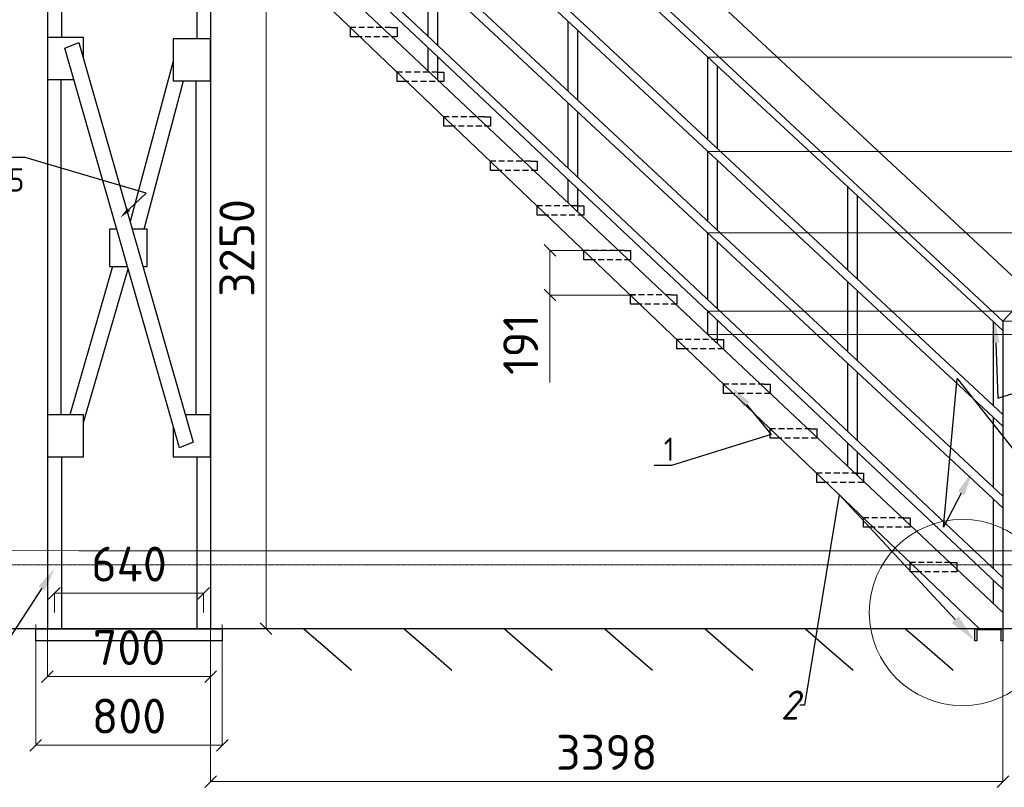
# Model space of a CAD drawing. Header units: millimetres. Extents: x -34827 to 118056, y 11959 to 116489.
# Tile 103 of 105: x 99074 to 103297, y 93541 to 96837. Entities that reach past the tile are written whole.
import ezdxf
from ezdxf import colors
from ezdxf.entities.mleader import LeaderData, LeaderLine
from ezdxf.math import Vec2, Vec3

# ---------------------------------------------------------------- set-up
doc = ezdxf.new("R2010")
doc.units = ezdxf.units.MM
doc.linetypes.add('K5LT32794', pattern=[3.75, 2.5, -1.25])
doc.linetypes.add('PDF_IMPORT', pattern=[1, 0.8, -0.2])
for name, color, linetype in [('PDF _Геометрия', 7, 'Continuous'), ('SV-DIM-MECH', 7, 'Continuous'), ('Резервуар', 7, 'Continuous')]:
    doc.layers.add(name, color=color, linetype=linetype)
doc.layers.add('Размеры', color=7, linetype='Continuous', lineweight=15)
doc.styles.get("Standard").update_dxf_attribs({"font": 'isocpeur.ttf'})
doc.styles.add('СПДС', font='isocpeur.ttf', dxfattribs={"width": 0.9, "height": 100})
doc.dimstyles.new('Размер 1000', dxfattribs={"dimtxt": 300, "dimasz": 50, "dimexe": 0.18, "dimexo": 0.0625, "dimgap": 50, "dimtad": 1, "dimdec": 0, "dimrnd": 1, "dimzin": 0, "dimdsep": 46, "dimtxsty": 'Standard', "dimblk": 'OBLIQUE', "dimcen": -0.09, "dimclrd": 5, "dimclre": 5, "dimclrt": 5, "dimadec": 0, "dimazin": 0, "dimtfac": 1, "dimtdec": 0, "dimtofl": 0, "dimtmove": 0, "dimatfit": 3, "dimldrblk": 'OBLIQUE', "dimfxl": 1, "dimtolj": 1, "dimtzin": 0, "dimlwd": 13, "dimlwe": 13, "dimarcsym": 0})

# ---------------------------------------------------------------- blocks, each defined once
blk = doc.blocks.new('_Oblique')
at = {"color": 0, "linetype": 'ByBlock', "lineweight": -2}
blk.add_line((-0.5, -0.5), (0.5, 0.5), dxfattribs=at)
blk = doc.blocks.new('*D211')
at = {"color": 5, "lineweight": 13, "transparency": 16777216}
for p, q in [((99833.4, 97491.7), (100131.2, 97491.7)), ((100131, 94221.7), (100131, 97491.7)), ((99893.4, 94221.7), (100131.2, 94221.7))]:
    blk.add_line(p, q, dxfattribs=at)
at = {"layer": 'Defpoints', "color": 0, "transparency": 16777216}
for p in [(99833.3, 97491.7), (100131, 97491.7), (99893.3, 94221.7)]:
    blk.add_point(p, dxfattribs=at)
at = {"color": 5, "lineweight": 13, "transparency": 16777216, "xscale": 50, "yscale": 50, "zscale": 50}
for p, rotation in [((100131, 97491.7), 90), ((100131, 94221.7), 270)]:
    blk.add_blockref('_Oblique', p, dxfattribs=dict(at, rotation=rotation))
at = {"color": 5, "transparency": 16777216, "insert": (100006, 95856.7), "char_height": 150, "attachment_point": 5, "rotation": 90}
blk.add_mtext('\\A1;3250', dxfattribs=at)
blk = doc.blocks.new('*D107')
at = {"layer": 'Defpoints', "color": 0, "transparency": 16777216}
for p in [(99223.3, 94374.5), (99223.3, 94291.7), (99863.3, 94291.7)]:
    blk.add_point(p, dxfattribs=at)
at = {"layer": 'Размеры', "color": 5, "lineweight": 13, "transparency": 16777216}
for p, q in [((99223.3, 94291.8), (99223.3, 94374.7)), ((99863.3, 94374.5), (99223.3, 94374.5)), ((99863.3, 94291.8), (99863.3, 94374.7))]:
    blk.add_line(p, q, dxfattribs=at)
at = {"layer": 'Размеры', "color": 5, "lineweight": 13, "transparency": 16777216, "xscale": 50, "yscale": 50, "zscale": 50, "rotation": 180}
blk.add_blockref('_Oblique', (99223.3, 94374.5), dxfattribs=at)
at = {"layer": 'Размеры', "color": 5, "lineweight": 13, "transparency": 16777216, "xscale": 50, "yscale": 50, "zscale": 50}
blk.add_blockref('_Oblique', (99863.3, 94374.5), dxfattribs=at)
at = {"layer": 'Размеры', "color": 5, "transparency": 16777216, "insert": (99543.3, 94499.5), "char_height": 150, "attachment_point": 5}
blk.add_mtext('\\A1;640', dxfattribs=at)
blk = doc.blocks.new('*D108')
at = {"layer": 'Defpoints', "color": 0, "transparency": 16777216}
for p in [(99143.3, 94239.7), (99943.3, 94239.7), (99143.3, 93722)]:
    blk.add_point(p, dxfattribs=at)
at = {"layer": 'Размеры', "color": 5, "lineweight": 13, "transparency": 16777216}
for p, q in [((99143.3, 94239.6), (99143.3, 93721.8)), ((99943.3, 94239.6), (99943.3, 93721.8)), ((99943.3, 93722), (99143.3, 93722))]:
    blk.add_line(p, q, dxfattribs=at)
at = {"layer": 'Размеры', "color": 5, "lineweight": 13, "transparency": 16777216, "xscale": 50, "yscale": 50, "zscale": 50, "rotation": 180}
blk.add_blockref('_Oblique', (99143.3, 93722), dxfattribs=at)
at = {"layer": 'Размеры', "color": 5, "lineweight": 13, "transparency": 16777216, "xscale": 50, "yscale": 50, "zscale": 50}
blk.add_blockref('_Oblique', (99943.3, 93722), dxfattribs=at)
at = {"layer": 'Размеры', "color": 5, "transparency": 16777216, "insert": (99543.3, 93847), "char_height": 150, "attachment_point": 5}
blk.add_mtext('\\A1;800', dxfattribs=at)
blk = doc.blocks.new('*D110')
at = {"color": 5, "lineweight": 13, "transparency": 16777216}
for p, q in [((99193.3, 94291.6), (99193.3, 94016.1)), ((99893.3, 94291.6), (99893.3, 94016.1)), ((99893.3, 94016.3), (99193.3, 94016.3))]:
    blk.add_line(p, q, dxfattribs=at)
at = {"layer": 'Defpoints', "color": 0, "transparency": 16777216}
for p in [(99193.3, 94291.7), (99893.3, 94291.7), (99193.3, 94016.3)]:
    blk.add_point(p, dxfattribs=at)
at = {"color": 5, "lineweight": 13, "transparency": 16777216, "xscale": 50, "yscale": 50, "zscale": 50, "rotation": 180}
blk.add_blockref('_Oblique', (99193.3, 94016.3), dxfattribs=at)
at = {"color": 5, "lineweight": 13, "transparency": 16777216, "xscale": 50, "yscale": 50, "zscale": 50}
blk.add_blockref('_Oblique', (99893.3, 94016.3), dxfattribs=at)
at = {"color": 5, "transparency": 16777216, "insert": (99543.3, 94141.3), "char_height": 150, "attachment_point": 5}
blk.add_mtext('\\A1;700', dxfattribs=at)
blk = doc.blocks.new('*D207')
at = {"color": 5, "lineweight": 13, "transparency": 16777216}
for p, q in [((99853.4, 98746.8), (99969.3, 98871.1)), ((103406.7, 95665.9), (99969.1, 98870.9)), ((103290.9, 95541.7), (103406.8, 95666.1))]:
    blk.add_line(p, q, dxfattribs=at)
at = {"layer": 'Defpoints', "color": 0, "transparency": 16777216}
for p in [(99969.1, 98870.9), (99853.3, 98746.7), (103290.9, 95541.7)]:
    blk.add_point(p, dxfattribs=at)
at = {"color": 5, "lineweight": 13, "transparency": 16777216, "xscale": 50, "yscale": 50, "zscale": 50}
for p, rotation in [((99969.1, 98870.9), 137.0051990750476), ((103406.7, 95665.9), 317.0051990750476)]:
    blk.add_blockref('_Oblique', p, dxfattribs=dict(at, rotation=rotation))
at = {"color": 5, "transparency": 16777216, "insert": (101773.2, 97359.9), "char_height": 150, "attachment_point": 5, "rotation": 317.0052, "bg_fill": 3, "box_fill_scale": 1.1, "bg_fill_color": 256, "bg_fill_true_color": 13158600, "bg_fill_transparency": 0}
blk.add_mtext('\\A1;4700', dxfattribs=at)
blk = doc.blocks.new('*D208')
at = {"color": 5, "lineweight": 13, "transparency": 16777216}
for p, q in [((99893.3, 94799.7), (99893.3, 93566.1)), ((103290.9, 94505.3), (103290.9, 93566.1)), ((103290.9, 93566.2), (99893.3, 93566.2))]:
    blk.add_line(p, q, dxfattribs=at)
at = {"layer": 'Defpoints', "color": 0, "transparency": 16777216}
for p in [(99893.3, 94799.8), (103290.9, 94505.4), (99893.3, 93566.2)]:
    blk.add_point(p, dxfattribs=at)
at = {"color": 5, "lineweight": 13, "transparency": 16777216, "xscale": 50, "yscale": 50, "zscale": 50, "rotation": 180}
blk.add_blockref('_Oblique', (99893.3, 93566.2), dxfattribs=at)
at = {"color": 5, "lineweight": 13, "transparency": 16777216, "xscale": 50, "yscale": 50, "zscale": 50}
blk.add_blockref('_Oblique', (103290.9, 93566.2), dxfattribs=at)
at = {"color": 5, "transparency": 16777216, "insert": (101592.1, 93691.2), "char_height": 150, "attachment_point": 5}
blk.add_mtext('\\A1;3398', dxfattribs=at)
blk = doc.blocks.new('*D210')
at = {"color": 5, "lineweight": 13, "transparency": 16777216}
for p, q in [((103291, 95541.7), (103929.9, 95541.7)), ((103929.8, 94221.7), (103929.8, 95541.7)), ((103291, 94221.7), (103929.9, 94221.7))]:
    blk.add_line(p, q, dxfattribs=at)
at = {"layer": 'Defpoints', "color": 0, "transparency": 16777216}
for p in [(103290.9, 95541.7), (103929.8, 95541.7), (103290.9, 94221.7)]:
    blk.add_point(p, dxfattribs=at)
at = {"color": 5, "lineweight": 13, "transparency": 16777216, "xscale": 50, "yscale": 50, "zscale": 50}
for p, rotation in [((103929.8, 95541.7), 90), ((103929.8, 94221.7), 270)]:
    blk.add_blockref('_Oblique', p, dxfattribs=dict(at, rotation=rotation))
at = {"color": 5, "transparency": 16777216, "insert": (103804.8, 94881.7), "char_height": 150, "attachment_point": 5, "rotation": 90}
blk.add_mtext('\\A1;1320', dxfattribs=at)
blk = doc.blocks.new('*D212')
at = {"layer": 'Defpoints', "color": 0, "transparency": 16777216}
for p in [(102026.3, 95584.6), (104578.8, 95584.6), (102026.3, 95484.6)]:
    blk.add_point(p, dxfattribs=at)
at = {"layer": 'SV-DIM-MECH', "color": 5, "lineweight": 13, "transparency": 16777216}
for p, q in [((102026.3, 95584.6), (104579, 95584.6)), ((104578.8, 95584.6), (104578.8, 95484.6)), ((102026.3, 95484.6), (104579, 95484.6)), ((104578.8, 95484.6), (104578.8, 95079.6))]:
    blk.add_line(p, q, dxfattribs=at)
at = {"layer": 'SV-DIM-MECH', "color": 5, "lineweight": 13, "transparency": 16777216, "xscale": 50, "yscale": 50, "zscale": 50}
for p, rotation in [((104578.8, 95584.6), 90), ((104578.8, 95484.6), 270)]:
    blk.add_blockref('_Oblique', p, dxfattribs=dict(at, rotation=rotation))
at = {"layer": 'SV-DIM-MECH', "color": 5, "transparency": 16777216, "insert": (104453.8, 95257.1), "char_height": 150, "attachment_point": 5, "rotation": 90}
blk.add_mtext('\\A1;100', dxfattribs=at)
blk = doc.blocks.new('*D213')
at = {"layer": 'Defpoints', "color": 0, "transparency": 16777216}
for p in [(102026.3, 95920.8), (104578.6, 95920.8), (102026.3, 95584.6)]:
    blk.add_point(p, dxfattribs=at)
at = {"layer": 'SV-DIM-MECH', "color": 5, "lineweight": 13, "transparency": 16777216}
for p, q in [((102026.3, 95920.8), (104578.8, 95920.8)), ((104578.6, 95584.6), (104578.6, 95920.8)), ((102026.3, 95584.6), (104578.8, 95584.6))]:
    blk.add_line(p, q, dxfattribs=at)
at = {"layer": 'SV-DIM-MECH', "color": 5, "lineweight": 13, "transparency": 16777216, "xscale": 50, "yscale": 50, "zscale": 50}
for p, rotation in [((104578.6, 95920.8), 90), ((104578.6, 95584.6), 270)]:
    blk.add_blockref('_Oblique', p, dxfattribs=dict(at, rotation=rotation))
at = {"layer": 'SV-DIM-MECH', "color": 5, "transparency": 16777216, "insert": (104453.6, 95752.7), "char_height": 150, "attachment_point": 5, "rotation": 90}
blk.add_mtext('\\A1;336', dxfattribs=at)
blk = doc.blocks.new('*D214')
at = {"layer": 'Defpoints', "color": 0, "transparency": 16777216}
for p in [(102026.3, 96270.8), (104579.2, 96270.8), (102026.3, 95920.8)]:
    blk.add_point(p, dxfattribs=at)
at = {"layer": 'SV-DIM-MECH', "color": 5, "lineweight": 13, "transparency": 16777216}
for p, q in [((102026.3, 96270.8), (104579.4, 96270.8)), ((104579.2, 95920.8), (104579.2, 96270.8)), ((102026.3, 95920.8), (104579.4, 95920.8))]:
    blk.add_line(p, q, dxfattribs=at)
at = {"layer": 'SV-DIM-MECH', "color": 5, "lineweight": 13, "transparency": 16777216, "xscale": 50, "yscale": 50, "zscale": 50}
for p, rotation in [((104579.2, 96270.8), 90), ((104579.2, 95920.8), 270)]:
    blk.add_blockref('_Oblique', p, dxfattribs=dict(at, rotation=rotation))
at = {"layer": 'SV-DIM-MECH', "color": 5, "transparency": 16777216, "insert": (104454.2, 96095.8), "char_height": 150, "attachment_point": 5, "rotation": 90}
blk.add_mtext('\\A1;350', dxfattribs=at)
blk = doc.blocks.new('*D215')
at = {"layer": 'Defpoints', "color": 0, "transparency": 16777216}
for p in [(102026.3, 96675.4), (104579.2, 96675.4), (102026.3, 96270.8)]:
    blk.add_point(p, dxfattribs=at)
at = {"layer": 'SV-DIM-MECH', "color": 5, "lineweight": 13, "transparency": 16777216}
for p, q in [((102026.3, 96675.4), (104579.4, 96675.4)), ((104579.2, 96270.8), (104579.2, 96675.4)), ((102026.3, 96270.8), (104579.4, 96270.8))]:
    blk.add_line(p, q, dxfattribs=at)
at = {"layer": 'SV-DIM-MECH', "color": 5, "lineweight": 13, "transparency": 16777216, "xscale": 50, "yscale": 50, "zscale": 50}
for p, rotation in [((104579.2, 96675.4), 90), ((104579.2, 96270.8), 270)]:
    blk.add_blockref('_Oblique', p, dxfattribs=dict(at, rotation=rotation))
at = {"layer": 'SV-DIM-MECH', "color": 5, "transparency": 16777216, "insert": (104454.2, 96473.1), "char_height": 150, "attachment_point": 5, "rotation": 90}
blk.add_mtext('\\A1;405', dxfattribs=at)
blk = doc.blocks.new('*D216')
at = {"layer": 'Defpoints', "color": 0, "transparency": 16777216}
for p in [(101693.3, 95846), (101348.2, 95654.6), (101714.6, 95654.6)]:
    blk.add_point(p, dxfattribs=at)
at = {"layer": 'SV-DIM-MECH', "color": 5, "lineweight": 13, "transparency": 16777216}
for p, q in [((101693.3, 95846), (101348, 95846)), ((101348.2, 95846), (101348.2, 95654.6)), ((101714.6, 95654.6), (101348, 95654.6)), ((101348.2, 95654.6), (101348.2, 95279.6))]:
    blk.add_line(p, q, dxfattribs=at)
at = {"layer": 'SV-DIM-MECH', "color": 5, "lineweight": 13, "transparency": 16777216, "xscale": 50, "yscale": 50, "zscale": 50}
for p, rotation in [((101348.2, 95846), 90), ((101348.2, 95654.6), 270)]:
    blk.add_blockref('_Oblique', p, dxfattribs=dict(at, rotation=rotation))
at = {"layer": 'SV-DIM-MECH', "color": 5, "transparency": 16777216, "insert": (101223.2, 95442.1), "char_height": 150, "attachment_point": 5, "rotation": 90}
blk.add_mtext('\\A1;191', dxfattribs=at)

msp = doc.modelspace()

# ---------------------------------------------------------------- linework, layer by layer
at = {"lineweight": 30}
for p, q in [((99250.0915, 96579.0103), (99250.0915, 95140.8253)), ((99830.0852, 96573.5982), (99830.0852, 95140.8253)), ((106626.4855, 94221.704), (97617.8977, 94221.704))]:
    msp.add_line(p, q, dxfattribs=at)
for points in [[(100826.2844, 96766.048), (100826.2844, 97039.5757)], [(100866.2844, 97002.2819), (100866.2844, 96728.3246)], [(101426.2844, 96530.1685), (101426.2844, 96830.1685)], [(101466.2844, 96792.8746), (101466.2844, 96492.8746)], [(99347.2456, 96669.6769), (99347.2456, 96759.9209), (99193.3192, 96759.9209), (99193.3192, 96579.0103), (99306.5435, 96579.0103)], [(100826.2844, 96616.6288), (100826.2844, 96716.6288)], [(100866.2844, 96678.8959), (100866.2844, 96578.8959)], [(102026.2844, 96320.7612), (102026.2844, 96675.4035)], [(102066.2844, 96638.2792), (102066.2844, 96283.4674)], [(101426.2844, 96200.1962), (101426.2844, 96480.1685)], [(101466.2844, 96442.8746), (101466.2844, 96162.4727)], [(102026.2844, 95970.7612), (102026.2844, 96270.7612)], [(102066.2844, 96233.4674), (102066.2844, 95933.4674)], [(101426.2844, 96050.6355), (101426.2844, 96150.6355)], [(101466.2844, 96112.9027), (101466.2844, 96012.9027)], [(102626.2844, 95761.3539), (102626.2844, 96118.5382)], [(102666.2844, 96081.4139), (102666.2844, 95724.0601)], [(102026.2844, 95634.3443), (102026.2844, 95920.7612)], [(102066.2844, 95883.4674), (102066.2844, 95596.6209)], [(102626.2844, 95702.0985), (102626.2844, 95711.3539)], [(102626.2844, 95411.3539), (102626.2844, 95702.0985)], [(102666.2844, 95674.0601), (102666.2844, 95663.9499)], [(102666.2844, 95663.9499), (102666.2844, 95374.0601)], [(102026.2844, 95484.6423), (102026.2844, 95584.6423)], [(102066.2844, 95546.9094), (102066.2844, 95446.9094)], [(103250.8984, 95178.9978), (103250.8984, 95538.8283)], [(103290.8984, 95541.704), (103290.8984, 94291.704), (103290.8984, 94221.704)], [(102626.2844, 95068.4925), (102626.2844, 95361.3539)], [(102666.2844, 95324.0601), (102666.2844, 95323.7621)], [(102666.2844, 95324.0601), (102666.2844, 95030.769)], [(99732.9311, 95089.3178), (99732.9311, 94959.9148), (99893.3192, 94959.9148), (99893.3192, 95140.8253), (99784.8415, 95140.8253)], [(103250.8984, 94828.9978), (103250.8984, 95128.9978)], [(102626.2844, 94918.6491), (102626.2844, 95018.6491)], [(102666.2844, 94980.9162), (102666.2844, 94880.9162)], [(103250.8984, 94730.1614), (103250.8984, 94778.9978)], [(103250.8984, 94479.4275), (103250.8984, 94730.1614)], [(103250.8984, 94430.0161), (103250.8984, 94430.2374)], [(103250.8984, 94329.4369), (103250.8984, 94430.0161)]]:
    msp.add_lwpolyline(points, dxfattribs=at)
for points in [[(100534.8415, 96762.6911), (100493.3192, 96762.6911), (100493.3192, 96802.6911)], [(100666.2844, 96802.6911), (100693.3192, 96802.6911), (100693.3192, 96776.6475)], [(100734.8415, 96571.3497), (100693.3192, 96571.3497), (100693.3192, 96611.3497)], [(100866.2844, 96611.3497), (100893.3192, 96611.3497), (100893.3192, 96585.3061)], [(100934.8415, 96380.0082), (100893.3192, 96380.0082), (100893.3192, 96420.0082)], [(101066.2844, 96420.0082), (101093.3192, 96420.0082), (101093.3192, 96393.9646)], [(101134.8415, 96188.6668), (101093.3192, 96188.6668), (101093.3192, 96228.6668)], [(101266.2844, 96228.6668), (101293.3192, 96228.6668), (101293.3192, 96202.6232)], [(101334.8415, 95997.3254), (101293.3192, 95997.3254), (101293.3192, 96037.3254)], [(101466.2844, 96037.3254), (101493.3192, 96037.3254), (101493.3192, 96011.2818)], [(101534.8415, 95805.9839), (101493.3192, 95805.9839), (101493.3192, 95845.9839)], [(101666.2844, 95845.9839), (101693.3192, 95845.9839), (101693.3192, 95819.9403)], [(101734.8415, 95614.6425), (101693.3192, 95614.6425), (101693.3192, 95654.6425)], [(101866.2844, 95654.6425), (101893.3192, 95654.6425), (101893.3192, 95628.5989)], [(101934.8415, 95423.3011), (101893.3192, 95423.3011), (101893.3192, 95463.3011)], [(102066.2844, 95463.3011), (102093.3192, 95463.3011), (102093.3192, 95437.2575)], [(102134.8415, 95231.9596), (102093.3192, 95231.9596), (102093.3192, 95271.9596)], [(102266.2844, 95271.9596), (102293.3192, 95271.9596), (102293.3192, 95245.916)], [(102334.8415, 95040.6182), (102293.3192, 95040.6182), (102293.3192, 95080.6182)], [(102466.2844, 95080.6182), (102493.3192, 95080.6182), (102493.3192, 95054.5746)], [(102534.8415, 94849.2768), (102493.3192, 94849.2768), (102493.3192, 94889.2768)], [(102666.2844, 94889.2768), (102693.3192, 94889.2768), (102693.3192, 94863.2332)], [(103250.8984, 94479.4275), (103250.8984, 94730.1614)], [(102734.8415, 94657.9353), (102693.3192, 94657.9353), (102693.3192, 94697.9353)], [(102866.2844, 94697.9353), (102893.3192, 94697.9353), (102893.3192, 94671.8917)], [(102934.8415, 94466.5939), (102893.3192, 94466.5939), (102893.3192, 94506.5939)], [(103066.2844, 94506.5939), (103093.3192, 94506.5939), (103093.3192, 94480.5503)], [(103250.8984, 94330.2374), (103250.8984, 94430.0161)], [(100293.2853, 94221.704), (100395.4888, 94133.2805), (100497.6922, 94044.857)], [(100723.4052, 94221.704), (100825.6087, 94133.2805), (100927.8121, 94044.857)], [(101153.5251, 94221.704), (101255.7286, 94133.2805), (101357.9321, 94044.857)], [(101583.645, 94221.704), (101685.8485, 94133.2805), (101788.052, 94044.857)], [(102013.7649, 94221.704), (102115.9684, 94133.2805), (102218.1719, 94044.857)], [(102443.8849, 94221.704), (102546.0883, 94133.2805), (102648.2918, 94044.857)], [(102874.0048, 94221.704), (102976.2082, 94133.2805), (103078.4117, 94044.857)]]:
    msp.add_lwpolyline(points)
msp.add_lwpolyline([(99347.2456, 95140.8253), (99193.3192, 95140.8253), (99193.3192, 94959.9148), (99347.2456, 94959.9148)], close=True, dxfattribs=at)
at = {"lineweight": 20}
msp.add_circle((103117.9332, 94291.704), 399.692, dxfattribs=at)
at = {"layer": 'PDF _Геометрия', "color": 6, "lineweight": 5}
for points in [[(105854.4832, 94221.704), (97858.716, 94221.704), (97926.4409, 94496.8363), (97490.462, 94738.1061)], [(97858.716, 94560.3283), (99327.4991, 94556.0955), (100631.2028, 94556.0955)], [(100631.2028, 94556.0955), (100796.2821, 94556.0955), (105380.4091, 94556.0955)]]:
    msp.add_lwpolyline(points, dxfattribs=at)
at = {"layer": 'PDF _Геометрия', "color": 6, "linetype": 'PDF_IMPORT', "lineweight": 5, "ltscale": 1.653333}
msp.add_lwpolyline([(105206.8641, 94496.8363), (97926.4409, 94496.8363)], dxfattribs=at)
at = {"layer": 'PDF _Геометрия', "lineweight": 5}
msp.add_lwpolyline([(100674.4991, 94496.8363), (100555.9805, 94496.8363)], dxfattribs=at)
at = {"layer": 'Размеры', "lineweight": 30}
for p, q in [((99853.3192, 98746.7154), (103290.8984, 95541.704)), ((99825.5679, 98717.908), (103290.8984, 95501.704)), ((99853.3192, 98346.7154), (103290.8984, 95141.704)), ((103290.8984, 95091.704), (99853.3192, 98296.7154)), ((99853.3192, 97996.7154), (103290.8984, 94791.704)), ((103290.8984, 94741.704), (99853.3192, 97946.7154)), ((99893.3192, 97646.7154), (103290.8984, 94441.704)), ((103290.8984, 94391.704), (99893.3192, 97596.7154)), ((99193.3192, 97491.7154), (99193.3192, 94221.704)), ((99833.3192, 97491.7154), (99833.3192, 96754.5087)), ((99893.3192, 97496.7154), (103290.8984, 94291.704)), ((99893.3192, 97496.7154), (99893.3192, 94221.704)), ((99253.3192, 97432.4447), (99253.3192, 96759.9209)), ((99893.3192, 97376.7154), (103191.1009, 94221.704)), ((99253.3192, 94959.9148), (99253.3192, 94221.704)), ((99833.3192, 94959.9148), (99833.3192, 94221.704)), ((99253.3192, 94221.704), (99193.3192, 94221.704)), ((99893.3192, 94221.704), (99833.3192, 94221.704))]:
    msp.add_line(p, q, dxfattribs=at)
at = {"layer": 'Размеры', "linetype": 'K5LT32794', "lineweight": 25, "ltscale": 10}
for p, q in [((100666.2844, 96802.6911), (100493.3192, 96802.6911)), ((100866.2844, 96611.3497), (100693.3192, 96611.3497)), ((101066.2844, 96420.0082), (100893.3192, 96420.0082)), ((101266.2844, 96228.6668), (101093.3192, 96228.6668)), ((101466.2844, 96037.3254), (101293.3192, 96037.3254)), ((101666.2844, 95845.9839), (101493.3192, 95845.9839)), ((101866.2844, 95654.6425), (101693.3192, 95654.6425)), ((102066.2844, 95463.3011), (101893.3192, 95463.3011)), ((102266.2844, 95271.9596), (102093.3192, 95271.9596)), ((102466.2844, 95080.6182), (102293.3192, 95080.6182)), ((102666.2844, 94889.2768), (102493.3192, 94889.2768)), ((102866.2844, 94697.9353), (102693.3192, 94697.9353)), ((103066.2844, 94506.5939), (102893.3192, 94506.5939))]:
    msp.add_line(p, q, dxfattribs=at)
for points in [[(100693.3192, 96776.6475), (100693.3192, 96762.6911), (100534.8415, 96762.6911)], [(100893.3192, 96585.3061), (100893.3192, 96571.3497), (100734.8415, 96571.3497)], [(101093.3192, 96393.9646), (101093.3192, 96380.0082), (100934.8415, 96380.0082)], [(101293.3192, 96202.6232), (101293.3192, 96188.6668), (101134.8415, 96188.6668)], [(101493.3192, 96011.2818), (101493.3192, 95997.3254), (101334.8415, 95997.3254)], [(101693.3192, 95819.9403), (101693.3192, 95805.9839), (101534.8415, 95805.9839)], [(101893.3192, 95628.5989), (101893.3192, 95614.6425), (101734.8415, 95614.6425)], [(102093.3192, 95437.2575), (102093.3192, 95423.3011), (101934.8415, 95423.3011)], [(102293.3192, 95245.916), (102293.3192, 95231.9596), (102134.8415, 95231.9596)], [(102493.3192, 95054.5746), (102493.3192, 95040.6182), (102334.8415, 95040.6182)], [(102693.3192, 94863.2332), (102693.3192, 94849.2768), (102534.8415, 94849.2768)], [(102893.3192, 94671.8917), (102893.3192, 94657.9353), (102734.8415, 94657.9353)], [(103093.3192, 94480.5503), (103093.3192, 94466.5939), (102934.8415, 94466.5939)]]:
    msp.add_lwpolyline(points, dxfattribs=at)
at = {"layer": 'Размеры', "lineweight": 30}
for points in [[(99327.5991, 96738.3167), (99818.7637, 95022.3097), (99759.0392, 94998.1027), (99267.8746, 96714.1097)], [(99943.3192, 94221.704), (99943.3192, 94169.704), (99143.3192, 94169.704), (99143.3192, 94221.704)], [(103283.0984, 94169.704), (103283.0984, 94217.204), (103178.6984, 94217.204), (103178.6984, 94169.704), (103170.8984, 94169.704), (103170.8984, 94221.704), (103290.8984, 94221.704), (103290.8984, 94169.704)]]:
    msp.add_lwpolyline(points, close=True, dxfattribs=at)
for points in [[(99732.9311, 96658.3878), (99547.6026, 95969.6791)], [(99607.7412, 95937.4029), (99776.6901, 96573.5982)], [(99490.1877, 95937.4029), (99459.769, 95937.4029), (99459.769, 95776.2936), (99536.3013, 95776.2936)], [(99602.9545, 95776.2936), (99620.8783, 95776.2936), (99620.8783, 95937.4029), (99556.8409, 95937.4029)], [(99472.9061, 95776.2936), (99289.8654, 95140.8253)], [(99347.2456, 95107.4477), (99539.0501, 95766.69)]]:
    msp.add_lwpolyline(points, dxfattribs=at)
at = {"layer": 'Резервуар'}
msp.add_lwpolyline([(102635.2235, 94754.7154), (102635.2235, 94756.7158)], dxfattribs=at)

# ---------------------------------------------------------------- dimensions: what is measured, and where the dimension line sits
at = {"color": 5}
dim = msp.add_linear_dim(base=(100131.0017, 97491.7154), p1=(99893.3192, 94221.704), p2=(99833.3192, 97491.7154), angle=90, text='3250', dimstyle='Размер 1000', override={"dimtxt": 150}, dxfattribs=at)
dim.commit()
dim.dimension.update_dxf_attribs({"geometry": '*D211', "text_midpoint": (100006.0017, 95856.7097)})
dim = msp.add_linear_dim(base=(99893.3192, 93566.2431), p1=(103290.8984, 94505.4014), p2=(99893.3192, 94799.8082), angle=180, dimstyle='Размер 1000', override={"dimtxt": 150})
dim.commit()
dim.dimension.update_dxf_attribs({"geometry": '*D208', "text_midpoint": (101592.1088, 93691.2431)})
dim = msp.add_linear_dim(base=(99193.3192, 94016.3283), p1=(99893.3192, 94291.704), p2=(99193.3192, 94291.704), angle=180, dimstyle='Размер 1000', override={"dimtxt": 150}, dxfattribs=at)
dim.commit()
dim.dimension.update_dxf_attribs({"geometry": '*D110', "text_midpoint": (99543.3192, 94141.3283)})
at = {"layer": 'Размеры', "color": 5}
for base, p1, p2, picture, middle in [((99223.3192, 94374.5494), (99863.3192, 94291.704), (99223.3192, 94291.704), '*D107', (99543.3192, 94499.5494)), ((99143.3192, 93721.993), (99943.3192, 94239.704), (99143.3192, 94239.704), '*D108', (99543.3192, 93846.993))]:
    dim = msp.add_linear_dim(base=base, p1=p1, p2=p2, angle=180, dimstyle='Размер 1000', override={"dimtxt": 150}, dxfattribs=at)
    dim.commit()
    dim.dimension.update_dxf_attribs({"geometry": picture, "text_midpoint": middle})

# ---------------------------------------------------------------- leaders
at = {"color": 5}
ml = msp.add_multileader_mtext('Standard', dxfattribs=at)
ml.set_content('{\\Q15;\\W0.9;3}', color=5)
ml.set_leader_properties()
ml.build(insert=Vec2(0, 0))
ml.multileader.update_dxf_attribs({"text_left_attachment_type": 6, "text_right_attachment_type": 6, "dogleg_length": 50, "arrow_head_size": 100})
ctx = ml.context
ctx.base_point, ctx.char_height, ctx.arrow_head_size, ctx.plane_origin = Vec3(103576.8386, 94749.6196), 100, 100, Vec3(104704.1664, 95315.2002)
ctx.left_attachment, ctx.right_attachment, ctx.text_align_type = 6, 6, 2
notes = []
notes.append((ctx, [(0, (1, 1, 0), (103526.8386, 94749.6196), (1, 0), 50, [(2, [(103158.2542, 94892.6869), (103035.993, 94658.0169), (103095.1621, 95295.6661)], 0, [])])]))
ctx.mtext.insert, ctx.mtext.width, ctx.mtext.alignment, ctx.mtext.flow_direction = Vec3(103650.6335, 94869.6196), 1234.781168, 3, 5
ml = msp.add_multileader_mtext('Standard', dxfattribs=at)
ml.set_content('{\\Q15;\\W0.9;2}', color=5)
ml.set_leader_properties()
ml.build(insert=Vec2(0, 0))
ml.multileader.update_dxf_attribs({"arrow_head_size": 125})
ctx = ml.context
ctx.base_point, ctx.char_height, ctx.arrow_head_size, ctx.landing_gap_size, ctx.plane_origin = Vec3(102320.6589, 93894.6023), 125, 125, 5, Vec3(103170.8984, 94239.704)
ctx.text_align_type = 2
notes.append((ctx, [(0, (1, 1, 0), (102440.4026, 93894.6023), (-1, 0), 20, [(1, [(103170.8984, 94169.704), (102588.3187, 94798.39)], 0, [])])]))
ctx.mtext.insert, ctx.mtext.alignment, ctx.mtext.flow_direction = Vec3(102415.4026, 93957.1023), 3, 5
at = {"layer": 'Размеры', "color": 5}
ml = msp.add_multileader_mtext('Standard', dxfattribs=at)
ml.set_content('уголок 60*60*5', color=5, style='СПДС')
ml.set_leader_properties()
ml.build(insert=Vec2(0, 0))
ml.multileader.update_dxf_attribs({"text_left_attachment_type": 6, "text_right_attachment_type": 6, "dogleg_length": 1, "arrow_head_size": 50})
ctx = ml.context
ctx.base_point, ctx.char_height, ctx.arrow_head_size, ctx.landing_gap_size, ctx.plane_origin = Vec3(98649.7711, 96245.4327), 100, 50, 2.5, Vec3(99484.8489, 96278.0197)
ctx.left_attachment, ctx.right_attachment = 6, 6
notes.append((ctx, [(0, (1, 1, 0), (99098.2711, 96245.4327), (-1, 0), 2.5, [(0, [(99505.8342, 95987.0086), (99616.2094, 96091.3861)], 0, [])])]))
ctx.mtext.insert, ctx.mtext.width, ctx.mtext.flow_direction = Vec3(98652.2711, 96365.4327), 778.363165, 5
ml = msp.add_multileader_mtext('Standard', dxfattribs=at)
ml.set_content('1', color=5, style='СПДС')
ml.set_leader_properties()
ml.build(insert=Vec2(0, 0))
ml.multileader.update_dxf_attribs({"text_left_attachment_type": 6, "text_right_attachment_type": 6, "dogleg_length": 5, "arrow_head_size": 100})
ctx = ml.context
ctx.base_point, ctx.char_height, ctx.arrow_head_size, ctx.plane_origin = Vec3(103724.5704, 95352.2907), 100, 100, Vec3(104132.8386, 96451.8868)
ctx.left_attachment, ctx.right_attachment = 6, 6
notes.append((ctx, [(1, (1, 1, 0), (103717.5704, 95352.2907), (1, 0), 7, [(0, [(103256.4927, 95549.4776), (103269.8746, 95211.0622)], 0, [])])]))
ctx.mtext.insert, ctx.mtext.width, ctx.mtext.flow_direction = Vec3(103726.5704, 95472.2907), 778.363165, 5
ml = msp.add_multileader_mtext('Standard', dxfattribs=at)
ml.set_content('1', color=5, style='СПДС')
ml.set_leader_properties()
ml.build(insert=Vec2(0, 0))
ml.multileader.update_dxf_attribs({"text_left_attachment_type": 6, "text_right_attachment_type": 6, "dogleg_length": 1, "arrow_head_size": 100})
ctx = ml.context
ctx.base_point, ctx.char_height, ctx.arrow_head_size, ctx.landing_gap_size, ctx.plane_origin = Vec3(101834.6971, 94922.4075), 100, 100, 2.5, Vec3(102303.7113, 95003.0727)
ctx.left_attachment, ctx.right_attachment = 6, 6
notes.append((ctx, [(0, (1, 1, 0), (101869.1971, 94922.4075), (-1, 0), 2.5, [(1, [(102128.308, 95261.8731), (102297.8133, 95055.3852)], 0, [])])]))
ctx.mtext.insert, ctx.mtext.width, ctx.mtext.flow_direction = Vec3(101837.1971, 95042.4075), 778.363165, 5
ml = msp.add_multileader_mtext('Standard', dxfattribs=at)
ml.set_content('труба проф. 100*100*4', color=5, style='СПДС')
ml.set_leader_properties()
ml.build(insert=Vec2(0, 0))
ml.multileader.update_dxf_attribs({"text_left_attachment_type": 6, "text_right_attachment_type": 6, "dogleg_length": 1, "arrow_head_size": 100})
ctx = ml.context
ctx.base_point, ctx.char_height, ctx.arrow_head_size, ctx.landing_gap_size, ctx.plane_origin = Vec3(98180.1319, 93924.4415), 100, 100, 2.5, Vec3(98955.7776, 93959.7532)
ctx.left_attachment, ctx.right_attachment = 6, 6
notes.append((ctx, [(0, (1, 1, 0), (98862.6319, 93924.4415), (-1, 0), 2.5, [(1, [(99223.2907, 94479.3731)], 0, [])])]))
ctx.mtext.insert, ctx.mtext.width, ctx.mtext.flow_direction = Vec3(98182.6319, 94044.4415), 778.363165, 5
for ctx, leaders in notes:
    for number, flags, end, landing, length, lines in leaders:
        leader = LeaderData()
        leader.index, (leader.has_last_leader_line, leader.has_dogleg_vector, leader.attachment_direction) = number, flags
        leader.last_leader_point, leader.dogleg_vector, leader.dogleg_length = Vec3(end), Vec3(landing), length
        for number, points, colour, breaks in lines:
            line = LeaderLine()
            line.index, line.vertices, line.color, line.breaks = number, Vec3.list(points), colors.encode_raw_color(colour), breaks
            leader.lines.append(line)
        ctx.leaders.append(leader)

# ---------------------------------------------------------------- next in the draw order: dimensions: what is measured, and where the dimension line sits
dim = msp.add_aligned_dim(p1=(103290.8984, 95541.704), p2=(99853.3192, 98746.7154), distance=-169.8377, dimstyle='Размер 1000', override={"dimtxt": 150, "dimtfill": 1})
dim.commit()
dim.dimension.update_dxf_attribs({"geometry": '*D207', "text_midpoint": (101773.1681, 97359.8586)})

# ---------------------------------------------------------------- next in the draw order: linework, layer by layer
at = {"lineweight": 30}
msp.add_lwpolyline([(99893.3192, 96754.5087), (99732.9311, 96754.5087), (99732.9311, 96573.5982), (99893.3192, 96573.5982)], close=True, dxfattribs=at)

# ---------------------------------------------------------------- next in the draw order: dimensions: what is measured, and where the dimension line sits
dim = msp.add_linear_dim(base=(103929.7639, 95541.704), p1=(103290.8984, 94221.704), p2=(103290.8984, 95541.704), angle=90, dimstyle='Размер 1000', override={"dimtxt": 150})
dim.commit()
dim.dimension.update_dxf_attribs({"geometry": '*D210', "text_midpoint": (103804.7639, 94881.704)})
at = {"layer": 'SV-DIM-MECH'}
for base, p1, p2, picture, middle in [((104579.2088, 96675.4035), (102026.2844, 96270.7612), (102026.2844, 96675.4035), '*D215', (104454.2088, 96473.0824)), ((101348.1519, 95654.6425), (101693.3192, 95845.9839), (101714.6367, 95654.6425), '*D216', (101223.1519, 95442.1425))]:
    dim = msp.add_linear_dim(base=base, p1=p1, p2=p2, angle=90, dimstyle='Размер 1000', override={"dimtxt": 150}, dxfattribs=at)
    dim.commit()
    dim.dimension.update_dxf_attribs({"geometry": picture, "text_midpoint": middle})
for base, p1, p2, picture, middle in [((104579.2088, 96270.7612), (102026.2844, 95920.7612), (102026.2844, 96270.7612), '*D214', (104579.2088, 96095.7612)), ((104578.6488, 95920.7612), (102026.2844, 95584.6423), (102026.2844, 95920.7612), '*D213', (104578.6488, 95752.7018)), ((104578.8288, 95584.6423), (102026.2844, 95484.6423), (102026.2844, 95584.6423), '*D212', (104578.8288, 95257.1423))]:
    dim = msp.add_linear_dim(base=base, p1=p1, p2=p2, angle=90, dimstyle='Размер 1000', override={"dimtxt": 150}, dxfattribs=at)
    dim.commit()
    dim.dimension.update_dxf_attribs({"geometry": picture, "text_midpoint": middle, "dimtype": 160})

doc.saveas('drawing.dxf')
